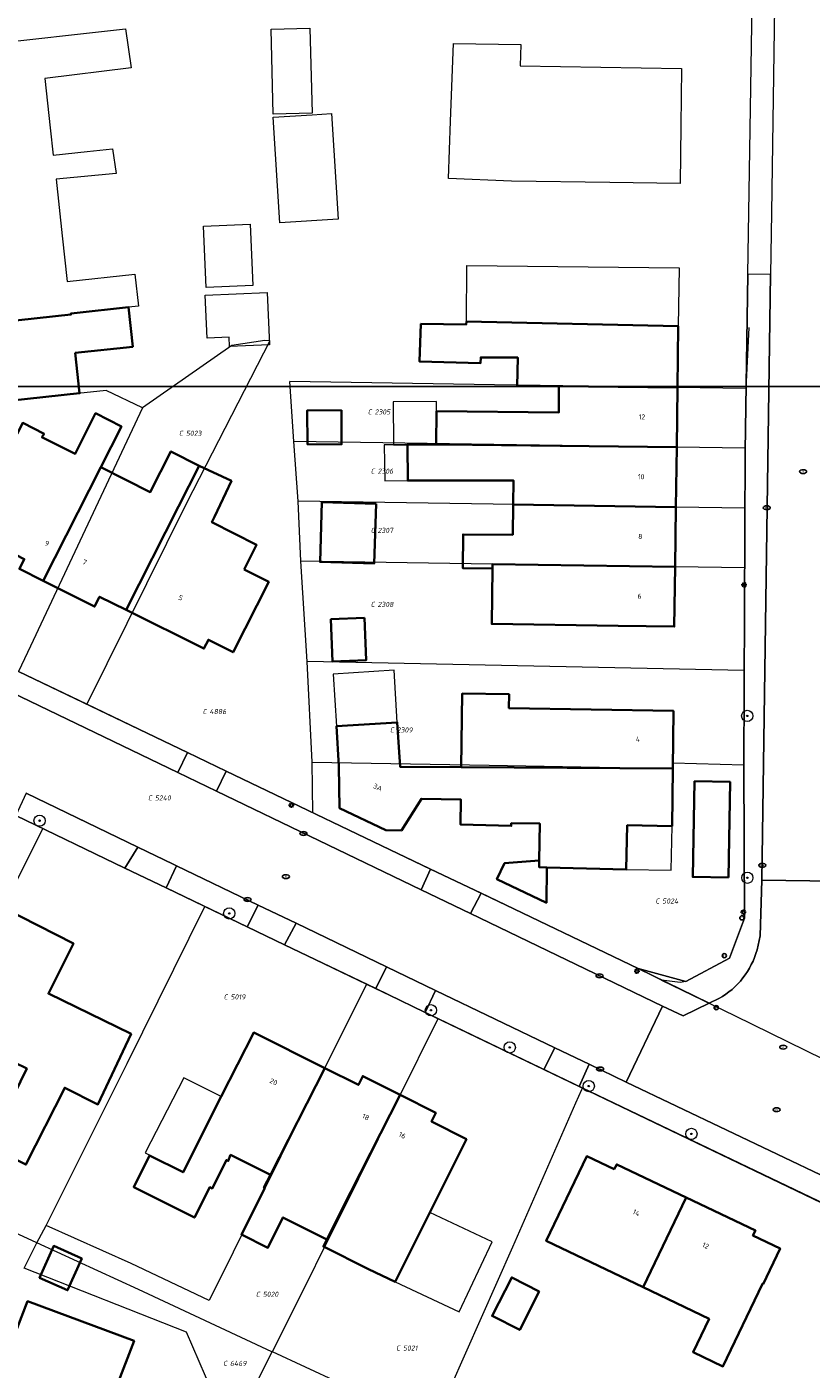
# Model space of a CAD drawing. Header units: metres. Extents: x 183765 to 187731, y 443805 to 446163.
# Tile 85 of 120: x 186467 to 186523, y 444727 to 444822. Entities that reach past the tile are written whole.
import ezdxf
from ezdxf.enums import TextEntityAlignment as Align

# ---------------------------------------------------------------- set-up
doc = ezdxf.new("R2010")
doc.units = ezdxf.units.M
doc.layers.get('0').update_dxf_attribs({"lineweight": 25})
for name, color, linetype, lineweight in [('B-WE-GR-BOOM-S', 253, 'Continuous', 25), ('B-WE-IE-MEUBILAIR-S', 7, 'Continuous', 25), ('B-WE-OG-BEBOUWING-GV', 7, 'Continuous', 35), ('B-WE-OG-BEBOUWING-T18', 10, 'Continuous', 18), ('B-WE-OG-BEBOUWING_LUIFEL-GV', 7, 'Continuous', 18), ('B-WE-OG-BEBOUWING_OVERBOUWING-GV', 7, 'Continuous', 18), ('B-WE-OG-TERREIN_ERF-GV', 7, 'Continuous', 18), ('B-WE-VH-GESLOTENVERHARDING_ASFALT-GV', 10, 'Continuous', 18), ('B-WE-VH-OPENVERHARDING_BETONSTRAATSTEEN-GV', 90, 'Continuous', 18), ('B-WE-VH-OPENVERHARDING_TEGEL-GV', 90, 'Continuous', 18)]:
    doc.layers.add(name, color=color, linetype=linetype, lineweight=lineweight)
doc.layers.add('B-WE-KG-GRENS_PERCEEL-G', color=7, linetype='Continuous', lineweight=13, true_color=0xa55252)
doc.layers.add('B-WE-KG-GRENS_PERCEEL-S', color=7, linetype='Continuous', lineweight=25, true_color=0xa55252)
doc.styles.add('NLCS-ISO', font='NLCS-ISO.ttf')
doc.styles.add('NLCS-ISO-M200-T18', font='NLCS-ISO.ttf', dxfattribs={"height": 0.36})

# ---------------------------------------------------------------- blocks, each defined once
blk = doc.blocks.new('SIE-MEUBILAIR_PAAL_AFSLUITPAAL-SO')
blk.add_circle((0, 0), 0.75)
at = {"style": 'NLCS-ISO'}
blk.add_text('af', height=0.75, dxfattribs=at).set_placement((0, 0.05), align=Align.MIDDLE_CENTER)
blk = doc.blocks.new('SIE-MEUBILAIR_PAAL_LICHTMAST-SO')
for points in [[(-0.62, 0), (-1, 0)], [(-0.71, 0.71), (-0.44, 0.44)], [(0, 1), (0, 0.62)], [(0.44, 0.44), (0.71, 0.71)], [(1, 0), (0.62, 0)], [(-0.71, -0.71), (-0.44, -0.44)], [(0, -0.62), (0, -1)], [(0.44, -0.44), (0.71, -0.71)]]:
    blk.add_lwpolyline(points)
blk.add_circle((0, 0), 0.5)
blk = doc.blocks.new('SIE-MEUBILAIR_PUT_RIOOLPUT-SO')
blk.add_ellipse((0, 0), major_axis=(1.25, 0), ratio=0.54)
at = {"style": 'NLCS-ISO'}
blk.add_text('ri', height=0.75, dxfattribs=at).set_placement((-0.04, 0.07), align=Align.MIDDLE_CENTER)
blk = doc.blocks.new('SIE-MEUBILAIR_PUT_KOLK-SO')
blk.add_ellipse((0, 0), major_axis=(1.25, 0), ratio=0.54)
at = {"style": 'NLCS-ISO'}
blk.add_text('klk', height=0.75, dxfattribs=at).set_placement((0.03, 0), align=Align.MIDDLE_CENTER)
blk = doc.blocks.new('SGR-BOOM_GBKN-SO')
at = {"linetype": 'ByBlock', "lineweight": 18}
h = blk.add_hatch(color=0, dxfattribs=at)
h.dxf.hatch_style = 1
edge = h.paths.add_edge_path()
edge.add_arc((0, 0), 0.25, 0, 360)
at = {"color": 0, "linetype": 'ByBlock', "lineweight": 18}
for radius in [2, 0.25]:
    blk.add_circle((0, 0), radius, dxfattribs=at)
at = {"color": 0, "linetype": 'ByBlock', "lineweight": 18, "style": 'NLCS-ISO'}
blk.add_attdef('SOORT', (2.5, 0), '', height=1.5, dxfattribs=at)
blk = doc.blocks.new('SKG-PERCEELNUMMER-SO')
at = {"style": 'NLCS-ISO', "oblique": 10, "flags": 1}
for tag, p in [('GEMEENTECODE', (0, 2.55)), ('PERCEELGROOTTE', (0, -2.45))]:
    blk.add_attdef(tag, text='', height=1.8, dxfattribs=at).set_placement(p, align=Align.MIDDLE_CENTER)
at = {"style": 'NLCS-ISO', "oblique": 10}
blk.add_attdef('SECTIE', text='', height=1.8, dxfattribs=at).set_placement((-0.5, 0), align=Align.MIDDLE_RIGHT)
blk.add_attdef('PERCEELNUMMER', text='', height=1.8, dxfattribs=at).set_placement((0.5, 0), align=Align.MIDDLE_LEFT)

msp = doc.modelspace()

# ---------------------------------------------------------------- linework, layer by layer
msp.add_lwpolyline([(186049.481, 444796.829), (186901.387, 444796.829), (186901.387, 444165.242), (186049.481, 444165.242)], close=True)
at = {"layer": 'B-WE-KG-GRENS_PERCEEL-G', "flags": 128}
for points in [[(186518.311, 444801.001), (186518.09, 444796.674)], [(186484.279, 444800.055), (186478.337, 444788.544), (186471.262, 444774.254)], [(186484.279, 444800.055), (186483.923, 444800.093), (186481.565, 444799.736), (186475.221, 444795.304)], [(186485.973, 444792.921), (186485.702, 444797.173)], [(186518.09, 444796.674), (186513.217, 444796.749), (186500.231, 444796.949), (186485.702, 444797.173)], [(186475.221, 444795.304), (186472.635, 444796.542), (186464.099, 444795.626), (186464.171, 444795.282), (186464.029, 444794.933), (186463.468, 444794.59), (186462.542, 444794.42), (186459.313, 444793.425), (186456.56, 444792.648)], [(186518.09, 444796.674), (186518.04, 444792.429)], [(186475.221, 444795.304), (186467.259, 444778.38)], [(186486.288, 444788.669), (186485.973, 444792.921)], [(186518.04, 444792.429), (186513.166, 444792.504), (186500.188, 444792.703), (186485.973, 444792.921)], [(186518.04, 444792.429), (186518.036, 444792.228), (186518.018, 444788.184)], [(186486.48, 444784.417), (186486.288, 444788.669)], [(186518.018, 444788.184), (186513.115, 444788.259), (186500.145, 444788.457), (186486.288, 444788.669)], [(186518.018, 444788.184), (186518.003, 444783.94)], [(186486.92, 444777.282), (186486.48, 444784.417)], [(186518.003, 444783.94), (186513.069, 444784.015), (186500.102, 444784.211), (186486.48, 444784.417)], [(186518.003, 444783.94), (186517.975, 444776.653)], [(186467.259, 444778.38), (186466.397, 444776.576)], [(186487.269, 444770.13), (186486.92, 444777.282)], [(186517.975, 444776.653), (186486.92, 444777.282)], [(186471.262, 444774.254), (186466.397, 444776.576)], [(186517.975, 444776.653), (186517.95, 444769.957)], [(186487.324, 444766.545), (186471.262, 444774.254)], [(186487.324, 444766.545), (186487.269, 444770.13)], [(186487.269, 444770.13), (186499.864, 444769.914), (186512.901, 444769.69), (186512.91, 444770.079)], [(186512.91, 444770.079), (186517.95, 444769.957)], [(186517.95, 444769.957), (186517.954, 444769.877), (186517.995, 444759.054), (186516.931, 444756.216), (186513.834, 444754.57)], [(186463.103, 444767.839), (186468.129, 444765.432)], [(186512.105, 444754.661), (186510.443, 444755.478), (186487.324, 444766.545)], [(186468.129, 444765.432), (186462.226, 444753.707), (186458.138, 444745.811), (186455.901, 444741.399)], [(186468.129, 444765.432), (186478.864, 444760.274), (186479.654, 444759.89)], [(186468.372, 444737.227), (186474.133, 444748.745), (186479.654, 444759.89)], [(186479.654, 444759.89), (186491.139, 444754.379)], [(186491.139, 444754.379), (186485.052, 444742.154), (186479.969, 444731.901), (186474.408, 444734.52), (186468.372, 444737.227)], [(186491.139, 444754.379), (186496.221, 444751.934)], [(186512.105, 444754.661), (186517.296, 444752.14), (186523.626, 444749.046), (186527.723, 444747.041), (186531.801, 444745.099)], [(186513.834, 444754.57), (186513.437, 444754.498), (186512.105, 444754.661)], [(186484.447, 444728.245), (186490.588, 444740.564), (186496.221, 444751.934)], [(186496.221, 444751.934), (186506.487, 444747.008)], [(186506.422, 444746.873), (186506.002, 444745.925)], [(186506.487, 444747.008), (186506.422, 444746.873)], [(186506.487, 444747.008), (186524.344, 444738.468), (186541.516, 444730.175), (186559.498, 444721.491)], [(186506.002, 444745.925), (186501.521, 444735.686), (186495.951, 444723.153)], [(186467.701, 444735.995), (186459.699, 444739.694), (186455.901, 444741.399)], [(186467.701, 444735.995), (186468.372, 444737.227)], [(186466.8, 444734.192), (186467.701, 444735.995)], [(186484.415, 444728.26), (186474.934, 444732.682), (186467.701, 444735.995)], [(186478.344, 444729.641), (186466.8, 444734.192)], [(186480.157, 444725.477), (186478.344, 444729.641)], [(186484.415, 444728.26), (186482.562, 444724.518)], [(186484.447, 444728.245), (186484.415, 444728.26)], [(186494.178, 444723.917), (186489.146, 444726.087), (186484.447, 444728.245)]]:
    msp.add_lwpolyline(points, dxfattribs=at)
at = {"layer": 'B-WE-OG-BEBOUWING-GV', "flags": 128}
for points in [[(186470.436, 444799.199), (186474.533, 444799.643), (186474.229, 444802.444), (186470.362, 444802.025), (186470.122, 444801.999), (186470.129, 444801.933), (186461.404, 444800.987), (186462.024, 444795.402), (186470.747, 444796.341)], [(186513.297, 444801.109), (186498.235, 444801.432), (186498.233, 444801.233), (186495.001, 444801.264), (186494.898, 444798.598), (186499.242, 444798.485), (186499.252, 444798.886), (186501.887, 444798.876), (186501.846, 444796.838), (186504.811, 444796.848), (186513.239, 444796.749)], [(186513.239, 444796.749), (186504.811, 444796.848), (186504.8, 444794.964), (186496.102, 444795.057), (186496.092, 444792.71), (186496.576, 444792.69), (186513.183, 444792.504)], [(186489.353, 444795.145), (186486.931, 444795.126), (186486.95, 444792.704), (186489.372, 444792.723)], [(186472.259, 444791.098), (186473.725, 444793.99), (186471.89, 444794.92), (186470.424, 444792.028), (186468.078, 444793.217), (186468.23, 444793.454), (186466.705, 444794.229), (186465.89, 444792.622), (186464.574, 444792.152), (186462.753, 444788.513), (186463.258, 444787.016), (186464.678, 444786.318), (186464.409, 444785.797), (186466.816, 444784.561), (186466.468, 444783.863), (186468.164, 444783.017)], [(186477.775, 444788.302), (186479.241, 444791.194), (186477.234, 444792.211), (186475.768, 444789.32), (186472.259, 444791.098), (186468.164, 444783.017), (186471.818, 444781.193), (186472.165, 444781.892), (186474.051, 444780.954)], [(186513.183, 444792.504), (186496.576, 444792.69), (186496.092, 444792.71), (186494.043, 444792.688), (186494.07, 444790.137), (186496.596, 444790.137), (186501.589, 444790.137), (186501.561, 444788.435), (186513.127, 444788.259)], [(186482.441, 444783.829), (186483.324, 444785.572), (186480.152, 444787.179), (186480.346, 444787.559), (186481.536, 444790.109), (186479.241, 444791.194), (186477.775, 444788.302), (186474.051, 444780.954), (186479.588, 444778.2), (186479.908, 444778.832), (186481.66, 444777.944), (186484.193, 444782.941)], [(186491.815, 444788.493), (186487.965, 444788.608), (186487.839, 444784.364), (186491.689, 444784.249)], [(186513.127, 444788.259), (186501.561, 444788.435), (186501.527, 444786.287), (186498.007, 444786.318), (186497.996, 444783.909), (186500.098, 444783.882), (186500.103, 444784.211), (186513.07, 444784.015)], [(186513.07, 444784.015), (186500.103, 444784.211), (186500.098, 444783.882), (186500.044, 444779.961), (186509.015, 444779.821), (186513.014, 444779.768)], [(186490.992, 444780.379), (186488.61, 444780.283), (186488.73, 444777.284), (186491.112, 444777.379)], [(186497.87, 444769.774), (186512.901, 444769.69), (186512.95, 444773.783), (186501.258, 444773.983), (186501.275, 444774.962), (186497.94, 444775.003)], [(186512.901, 444769.69), (186497.87, 444769.774), (186493.522, 444769.809), (186493.329, 444772.955), (186488.999, 444772.689), (186489.174, 444769.845), (186489.21, 444766.88), (186492.502, 444765.308), (186493.623, 444765.276), (186495.037, 444767.535), (186497.84, 444767.497), (186497.816, 444765.718), (186501.419, 444765.615), (186501.421, 444765.802), (186503.449, 444765.776), (186503.417, 444763.153), (186503.411, 444762.668), (186503.965, 444762.655), (186509.6, 444762.523), (186509.674, 444765.657), (186512.852, 444765.596)], [(186516.854, 444761.937), (186516.977, 444768.734), (186514.451, 444768.78), (186514.328, 444761.983)], [(186503.965, 444762.655), (186503.411, 444762.668), (186503.417, 444763.153), (186500.951, 444762.97), (186500.406, 444761.824), (186503.923, 444760.153)], [(186474.419, 444750.852), (186468.54, 444753.705), (186470.306, 444757.266), (186465.299, 444759.809), (186461.477, 444752.24), (186466.27, 444749.805), (186465.772, 444748.824), (186466.066, 444748.717), (186466.114, 444748.814), (186466.997, 444748.37), (186464.294, 444742.889), (186466.931, 444741.561), (186469.692, 444747.015), (186472.052, 444745.829)], [(186488.18, 444748.407), (186483.125, 444750.929), (186480.821, 444746.384), (186478.1, 444741.008), (186475.725, 444742.21), (186474.597, 444739.957), (186478.915, 444737.793), (186479.995, 444739.948), (186480.173, 444739.858), (186481.186, 444741.879), (186481.311, 444741.816), (186481.48, 444742.246), (186484.306, 444740.83)], [(186493.541, 444746.504), (186490.873, 444747.84), (186490.56, 444747.219), (186488.18, 444748.407), (186484.306, 444740.83), (186483.849, 444739.918), (186483.902, 444739.892), (186482.249, 444736.592), (186484.127, 444735.652), (186485.202, 444737.798), (186488.331, 444736.23), (186489.326, 444738.215)], [(186498.252, 444743.35), (186495.761, 444744.609), (186496.061, 444745.242), (186493.541, 444746.504), (186489.326, 444738.215), (186488.331, 444736.23), (186488.08, 444735.728), (186491.272, 444734.129), (186493.181, 444733.229)], [(186513.851, 444739.227), (186508.926, 444741.569), (186508.732, 444741.232), (186506.792, 444742.147), (186503.915, 444736.129), (186510.797, 444732.839)], [(186513.851, 444739.227), (186510.797, 444732.839), (186515.482, 444730.599), (186514.351, 444728.236), (186516.462, 444727.226), (186519.27, 444733.096), (186519.324, 444733.07), (186520.534, 444735.606), (186518.603, 444736.524), (186518.775, 444736.885)], [(186467.905, 444733.518), (186469.897, 444732.628), (186470.904, 444734.882), (186468.913, 444735.773)], [(186503.42, 444732.546), (186501.457, 444733.542), (186500.068, 444730.805), (186502.032, 444729.809)], [(186452.759, 444707.394), (186449.989, 444700.316), (186455.223, 444697.011), (186472.048, 444690.408), (186484.279, 444721.593), (186473.389, 444725.831), (186474.626, 444729.028), (186467.053, 444731.843), (186464.812, 444726.104), (186472.268, 444723.18), (186464.328, 444702.865)]]:
    msp.add_lwpolyline(points, close=True, dxfattribs=at)
at = {"layer": 'B-WE-OG-BEBOUWING_LUIFEL-GV', "flags": 128}
for points in [[(186493.029, 444795.725), (186493.061, 444792.678), (186494.043, 444792.688), (186496.092, 444792.71), (186496.102, 444795.057), (186496.102, 444795.757)], [(186494.07, 444790.137), (186494.043, 444792.688), (186493.061, 444792.678), (186492.405, 444792.671), (186492.432, 444790.12)], [(186488.999, 444772.689), (186493.329, 444772.955), (186493.101, 444776.662), (186488.771, 444776.396)], [(186512.852, 444765.596), (186509.674, 444765.657), (186509.6, 444762.523), (186512.792, 444762.462)]]:
    msp.add_lwpolyline(points, close=True, dxfattribs=at)
at = {"layer": 'B-WE-OG-BEBOUWING_OVERBOUWING-GV', "flags": 128}
for points in [[(186478.1, 444741.008), (186480.821, 444746.384), (186478.156, 444747.71), (186475.411, 444742.382)], [(186493.181, 444733.229), (186497.715, 444731.092), (186500.063, 444736.076), (186495.65, 444738.155)]]:
    msp.add_lwpolyline(points, close=True, dxfattribs=at)
at = {"layer": 'B-WE-OG-TERREIN_ERF-GV', "flags": 128}
for points in [[(186466.397, 444776.576), (186478.414, 444770.82), (186481.155, 444769.507), (186495.692, 444762.544), (186499.283, 444760.824), (186510.443, 444755.478), (186513.834, 444754.57), (186516.931, 444756.216), (186517.995, 444759.054), (186517.954, 444769.877), (186518.036, 444792.228), (186518.237, 444804.805), (186518.307, 444809.176), (186518.899, 444846.21), (186518.998, 444852.383), (186519.302, 444877.717), (186519.345, 444881.243), (186519.625, 444904.576), (186519.652, 444906.793), (186519.667, 444908.613), (186519.881, 444934.862), (186519.909, 444942.494)], [(186463.785, 444821.095), (186474.014, 444822.222), (186474.405, 444819.459), (186468.28, 444818.692), (186468.658, 444815.203), (186468.87, 444813.252), (186471.289, 444813.513), (186473.089, 444813.707), (186473.349, 444811.948), (186469.087, 444811.543), (186469.523, 444807.52), (186469.874, 444804.288), (186474.682, 444804.809), (186474.93, 444802.52), (186474.229, 444802.444), (186474.533, 444799.643), (186470.436, 444799.199), (186470.747, 444796.341), (186462.024, 444795.402)], [(186466.705, 444794.229), (186468.23, 444793.454), (186468.078, 444793.217), (186470.424, 444792.028), (186471.89, 444794.92), (186473.725, 444793.99), (186472.259, 444791.098), (186475.768, 444789.32), (186477.234, 444792.211), (186479.241, 444791.194), (186481.536, 444790.109), (186480.346, 444787.559), (186480.152, 444787.179), (186483.324, 444785.572), (186482.441, 444783.829), (186484.193, 444782.941), (186481.66, 444777.944), (186479.908, 444778.832), (186479.588, 444778.2), (186474.051, 444780.954), (186472.165, 444781.892), (186471.818, 444781.193), (186468.164, 444783.017), (186466.468, 444783.863)], [(186524.076, 444738.549), (186506.255, 444747.11), (186503.746, 444748.316), (186495.313, 444752.367), (186491.797, 444754.056), (186485.316, 444757.17), (186482.668, 444758.442), (186476.907, 444761.21), (186473.973, 444762.619), (186466.216, 444766.346)], [(186465.299, 444759.809), (186470.306, 444757.266), (186468.54, 444753.705), (186474.419, 444750.852), (186472.052, 444745.829), (186469.692, 444747.015), (186466.931, 444741.561)], [(186464.328, 444702.865), (186472.268, 444723.18), (186464.812, 444726.104), (186467.053, 444731.843), (186474.626, 444729.028), (186473.389, 444725.831), (186484.279, 444721.593), (186472.048, 444690.408), (186455.223, 444697.011)]]:
    msp.add_lwpolyline(points, dxfattribs=at)
for points in [[(186484.359, 444822.195), (186487.119, 444822.267), (186487.278, 444816.232), (186484.517, 444816.159)], [(186513.483, 444815.324), (186513.432, 444811.243), (186508.432, 444811.305), (186501.445, 444811.392), (186496.958, 444811.583), (186497.117, 444815.662), (186497.332, 444821.191), (186502.101, 444821.099), (186502.069, 444819.587), (186513.534, 444819.405)], [(186484.517, 444815.944), (186487.275, 444816.118), (186488.655, 444816.205), (186489.129, 444808.708), (186484.991, 444808.446)], [(186479.736, 444803.849), (186479.552, 444808.208), (186482.882, 444808.349), (186483.067, 444803.99)], [(186513.07, 444784.015), (186513.014, 444779.768), (186509.015, 444779.821), (186500.044, 444779.961), (186500.098, 444783.882), (186497.996, 444783.909), (186498.007, 444786.318), (186501.527, 444786.287), (186501.561, 444788.435), (186501.589, 444790.137), (186496.596, 444790.137), (186494.07, 444790.137), (186494.043, 444792.688), (186496.092, 444792.71), (186496.102, 444795.057), (186504.8, 444794.964), (186504.811, 444796.848), (186501.846, 444796.838), (186501.887, 444798.876), (186499.252, 444798.886), (186499.242, 444798.485), (186494.898, 444798.598), (186495.001, 444801.264), (186498.233, 444801.233), (186498.235, 444801.432), (186498.274, 444805.409), (186513.352, 444805.245), (186513.297, 444801.109), (186513.239, 444796.749), (186513.183, 444792.504), (186513.127, 444788.259)], [(186481.405, 444799.654), (186481.373, 444800.318), (186479.826, 444800.245), (186479.683, 444803.295), (186484.069, 444803.502), (186484.244, 444799.788)], [(186486.95, 444792.704), (186486.931, 444795.126), (186489.353, 444795.145), (186489.372, 444792.723)], [(186487.839, 444784.364), (186487.965, 444788.608), (186491.815, 444788.493), (186491.689, 444784.249)], [(186488.73, 444777.284), (186488.61, 444780.283), (186490.992, 444780.379), (186491.112, 444777.379)], [(186488.999, 444772.689), (186493.329, 444772.955), (186493.522, 444769.809), (186497.87, 444769.774), (186497.94, 444775.003), (186501.275, 444774.962), (186501.258, 444773.983), (186512.95, 444773.783), (186512.901, 444769.69), (186512.852, 444765.596), (186509.674, 444765.657), (186509.6, 444762.523), (186503.965, 444762.655), (186503.923, 444760.153), (186500.406, 444761.824), (186500.951, 444762.97), (186503.417, 444763.153), (186503.449, 444765.776), (186501.421, 444765.802), (186501.419, 444765.615), (186497.816, 444765.718), (186497.84, 444767.497), (186495.037, 444767.535), (186493.623, 444765.276), (186492.502, 444765.308), (186489.21, 444766.88), (186489.174, 444769.845)], [(186514.328, 444761.983), (186514.451, 444768.78), (186516.977, 444768.734), (186516.854, 444761.937)], [(186493.181, 444733.229), (186491.272, 444734.129), (186488.08, 444735.728), (186488.331, 444736.23), (186485.202, 444737.798), (186484.127, 444735.652), (186482.249, 444736.592), (186483.902, 444739.892), (186483.849, 444739.918), (186484.306, 444740.83), (186481.48, 444742.246), (186481.311, 444741.816), (186481.186, 444741.879), (186480.173, 444739.858), (186479.995, 444739.948), (186478.915, 444737.793), (186474.597, 444739.957), (186475.725, 444742.21), (186478.1, 444741.008), (186480.821, 444746.384), (186483.125, 444750.929), (186488.18, 444748.407), (186490.56, 444747.219), (186490.873, 444747.84), (186493.541, 444746.504), (186496.061, 444745.242), (186495.761, 444744.609), (186498.252, 444743.35)], [(186510.797, 444732.839), (186503.915, 444736.129), (186506.792, 444742.147), (186508.732, 444741.232), (186508.926, 444741.569), (186513.851, 444739.227), (186518.775, 444736.885), (186518.603, 444736.524), (186520.534, 444735.606), (186519.324, 444733.07), (186519.27, 444733.096), (186516.462, 444727.226), (186514.351, 444728.236), (186515.482, 444730.599)], [(186467.905, 444733.518), (186468.913, 444735.773), (186470.904, 444734.882), (186469.897, 444732.628)], [(186503.42, 444732.546), (186502.032, 444729.809), (186500.068, 444730.805), (186501.457, 444733.542)]]:
    msp.add_lwpolyline(points, close=True, dxfattribs=at)
at = {"layer": 'B-WE-VH-GESLOTENVERHARDING_ASFALT-GV', "flags": 128}
msp.add_lwpolyline([(186524.93, 444810.303), (186525.004, 444817.025), (186525.114, 444826.976), (186525.316, 444845.204), (186525.394, 444852.301), (186520.434, 444852.368), (186520.383, 444846.187), (186520.293, 444835.202), (186519.916, 444809.152), (186519.853, 444804.779), (186519.231, 444761.761), (186524.359, 444761.696), (186524.412, 444766.02), (186524.485, 444771.93), (186524.546, 444776.874), (186524.689, 444788.492), (186524.868, 444804.683)], close=True, dxfattribs=at)
msp.add_lwpolyline([(186466.953, 444767.926), (186474.884, 444764.11), (186477.407, 444762.896), (186477.635, 444762.786), (186483.442, 444759.991), (186486.145, 444758.691), (186492.562, 444755.602), (186496.04, 444753.929), (186504.522, 444749.847), (186506.955, 444748.676), (186509.584, 444747.411), (186512.179, 444752.815), (186498.519, 444759.39), (186495.02, 444761.074), (186480.47, 444768.077), (186477.731, 444769.395), (186459.328, 444778.252)], dxfattribs=at)
at = {"layer": 'B-WE-VH-OPENVERHARDING_BETONSTRAATSTEEN-GV', "flags": 128}
for points in [[(186524.358, 444761.077), (186524.359, 444761.696), (186519.231, 444761.761), (186519.102, 444757.812), (186518.89, 444756.815)], [(186516.186, 444753.347), (186515.488, 444753.014), (186513.635, 444752.13), (186512.179, 444752.815), (186509.584, 444747.411), (186523.887, 444740.579), (186526.472, 444746.005), (186525.153, 444746.635), (186524.339, 444748.693), (186524.358, 444761.077)]]:
    msp.add_lwpolyline(points, dxfattribs=at)
at = {"layer": 'B-WE-VH-OPENVERHARDING_BETONSTRAATSTEEN-GV'}
msp.add_lwpolyline([(186518.89, 444756.815, -0.200488), (186516.186, 444753.347)], format="xyb", dxfattribs=at)
at = {"layer": 'B-WE-VH-OPENVERHARDING_TEGEL-GV', "flags": 128}
for points in [[(186519.853, 444804.779), (186518.237, 444804.805), (186518.036, 444792.228), (186517.954, 444769.877), (186517.995, 444759.054), (186516.931, 444756.216), (186513.834, 444754.57), (186510.443, 444755.478), (186515.488, 444753.014), (186516.186, 444753.347)], [(186518.89, 444756.815), (186519.102, 444757.812), (186519.231, 444761.761), (186519.853, 444804.779)], [(186450.97, 444782.499), (186456.732, 444779.574), (186459.328, 444778.252), (186477.731, 444769.395), (186478.414, 444770.82), (186466.397, 444776.576), (186457.671, 444780.894)], [(186509.584, 444747.411), (186506.955, 444748.676), (186506.255, 444747.11), (186524.076, 444738.549), (186524.647, 444739.568)], [(186524.542, 444740.267), (186523.887, 444740.579), (186509.584, 444747.411)]]:
    msp.add_lwpolyline(points, dxfattribs=at)
for points in [[(186481.155, 444769.507), (186478.414, 444770.82), (186477.731, 444769.395), (186480.47, 444768.077)], [(186481.155, 444769.507), (186480.47, 444768.077), (186495.02, 444761.074), (186495.692, 444762.544)], [(186466.953, 444767.926), (186466.216, 444766.346), (186473.973, 444762.619), (186474.884, 444764.11)], [(186477.407, 444762.896), (186474.884, 444764.11), (186473.973, 444762.619), (186476.907, 444761.21), (186477.635, 444762.786)], [(186477.635, 444762.786), (186476.907, 444761.21), (186482.668, 444758.442), (186483.442, 444759.991)], [(186495.692, 444762.544), (186495.02, 444761.074), (186498.519, 444759.39), (186499.283, 444760.824)], [(186499.283, 444760.824), (186498.519, 444759.39), (186512.179, 444752.815), (186513.635, 444752.13), (186515.488, 444753.014), (186510.443, 444755.478)], [(186486.145, 444758.691), (186483.442, 444759.991), (186482.668, 444758.442), (186485.316, 444757.17)], [(186486.145, 444758.691), (186485.316, 444757.17), (186491.797, 444754.056), (186492.562, 444755.602)], [(186492.562, 444755.602), (186491.797, 444754.056), (186495.313, 444752.367), (186496.04, 444753.929)], [(186496.04, 444753.929), (186495.313, 444752.367), (186503.746, 444748.316), (186504.522, 444749.847)], [(186506.955, 444748.676), (186504.522, 444749.847), (186503.746, 444748.316), (186506.255, 444747.11)]]:
    msp.add_lwpolyline(points, close=True, dxfattribs=at)
at = {"layer": 'B-WE-VH-OPENVERHARDING_TEGEL-GV'}
msp.add_lwpolyline([(186516.186, 444753.347, 0.200488), (186518.89, 444756.815)], format="xyb", dxfattribs=at)

# ---------------------------------------------------------------- block references
at = {"layer": 'B-WE-GR-BOOM-S', "xscale": 0.2, "yscale": 0.2, "zscale": 0.2}
for p in [(186518.199, 444773.425), (186467.908, 444765.98), (186518.204, 444761.924), (186481.382, 444759.397), (186495.712, 444752.516), (186501.321, 444749.877), (186506.932, 444747.127), (186514.23, 444743.733)]:
    msp.add_blockref('SGR-BOOM_GBKN-SO', p, dxfattribs=at)
at = {"layer": 'B-WE-IE-MEUBILAIR-S', "xscale": 0.2, "yscale": 0.2, "zscale": 0.2}
for name, p in [('SIE-MEUBILAIR_PUT_RIOOLPUT-SO', (186522.168, 444790.776)), ('SIE-MEUBILAIR_PUT_KOLK-SO', (186519.586, 444788.208)), ('SIE-MEUBILAIR_PAAL_LICHTMAST-SO', (186517.966, 444782.728)), ('SIE-MEUBILAIR_PAAL_LICHTMAST-SO', (186485.799, 444767.092)), ('SIE-MEUBILAIR_PUT_KOLK-SO', (186486.658, 444765.071)), ('SIE-MEUBILAIR_PUT_KOLK-SO', (186519.265, 444762.81)), ('SIE-MEUBILAIR_PUT_RIOOLPUT-SO', (186485.41, 444762.01)), ('SIE-MEUBILAIR_PUT_KOLK-SO', (186482.686, 444760.379)), ('SIE-MEUBILAIR_PAAL_LICHTMAST-SO', (186517.923, 444759.477)), ('SIE-MEUBILAIR_PAAL_AFSLUITPAAL-SO', (186517.818, 444759.078)), ('SIE-MEUBILAIR_PAAL_AFSLUITPAAL-SO', (186516.564, 444756.394)), ('SIE-MEUBILAIR_PUT_KOLK-SO', (186507.701, 444754.965)), ('SIE-MEUBILAIR_PAAL_LICHTMAST-SO', (186510.357, 444755.297)), ('SIE-MEUBILAIR_PAAL_AFSLUITPAAL-SO', (186515.988, 444752.701)), ('SIE-MEUBILAIR_PUT_RIOOLPUT-SO', (186520.752, 444749.891)), ('SIE-MEUBILAIR_PUT_KOLK-SO', (186507.74, 444748.347)), ('SIE-MEUBILAIR_PUT_RIOOLPUT-SO', (186520.283, 444745.452))]:
    msp.add_blockref(name, p, dxfattribs=at)
at = {"layer": 'B-WE-KG-GRENS_PERCEEL-S', "xscale": 0.2, "yscale": 0.2, "zscale": 0.2}
for p, values in [((186491.617, 444795.013), {'PERCEELNUMMER': '2305', 'SECTIE': 'C'}), ((186478.201, 444793.499), {'PERCEELNUMMER': '5023', 'SECTIE': 'C'}), ((186491.827, 444790.807), {'PERCEELNUMMER': '2306', 'SECTIE': 'C'}), ((186491.827, 444786.602), {'PERCEELNUMMER': '2307', 'SECTIE': 'C'}), ((186491.827, 444781.345), {'PERCEELNUMMER': '2308', 'SECTIE': 'C'}), ((186479.883, 444773.732), {'PERCEELNUMMER': '4886', 'SECTIE': 'C'}), ((186493.192, 444772.424), {'PERCEELNUMMER': '2309', 'SECTIE': 'C'}), ((186475.998, 444767.598), {'PERCEELNUMMER': '5240', 'SECTIE': 'C'}), ((186512.056, 444760.275), {'PERCEELNUMMER': '5024', 'SECTIE': 'C'}), ((186481.377, 444753.462), {'PERCEELNUMMER': '5019', 'SECTIE': 'C'}), ((186483.665, 444732.345), {'PERCEELNUMMER': '5020', 'SECTIE': 'C'}), ((186493.629, 444728.521), {'PERCEELNUMMER': '5021', 'SECTIE': 'C'}), ((186481.338, 444727.437), {'PERCEELNUMMER': '6469', 'SECTIE': 'C'})]:
    msp.add_blockref('SKG-PERCEELNUMMER-SO', p, dxfattribs=at).add_auto_attribs(values)

# ---------------------------------------------------------------- texts
at = {"layer": 'B-WE-OG-BEBOUWING-T18', "style": 'NLCS-ISO-M200-T18'}
for s, rotation, p in [('12', 359.3, (186510.711, 444794.659)), ('10', 359.3, (186510.655, 444790.414)), ('8', 359.3, (186510.599, 444786.17)), ('9', 333.5, (186468.432, 444785.677)), ('7', 333.5, (186471.107, 444784.342)), ('5', 333.5, (186477.933, 444781.815)), ('6', 359.3, (186510.542, 444781.925)), ('4', 359.3, (186510.426, 444771.766)), ('3A', 334.4, (186491.933, 444768.35)), ('20', 333.5, (186484.536, 444747.431)), ('18', 333.4, (186491.088, 444744.937)), ('16', 333.4, (186493.682, 444743.638)), ('14', 334.6, (186510.315, 444738.14)), ('12', 334.6, (186515.239, 444735.798))]:
    msp.add_text(s, height=0.36, rotation=rotation, dxfattribs=at).set_placement(p, align=Align.MIDDLE)

doc.saveas('drawing.dxf')
